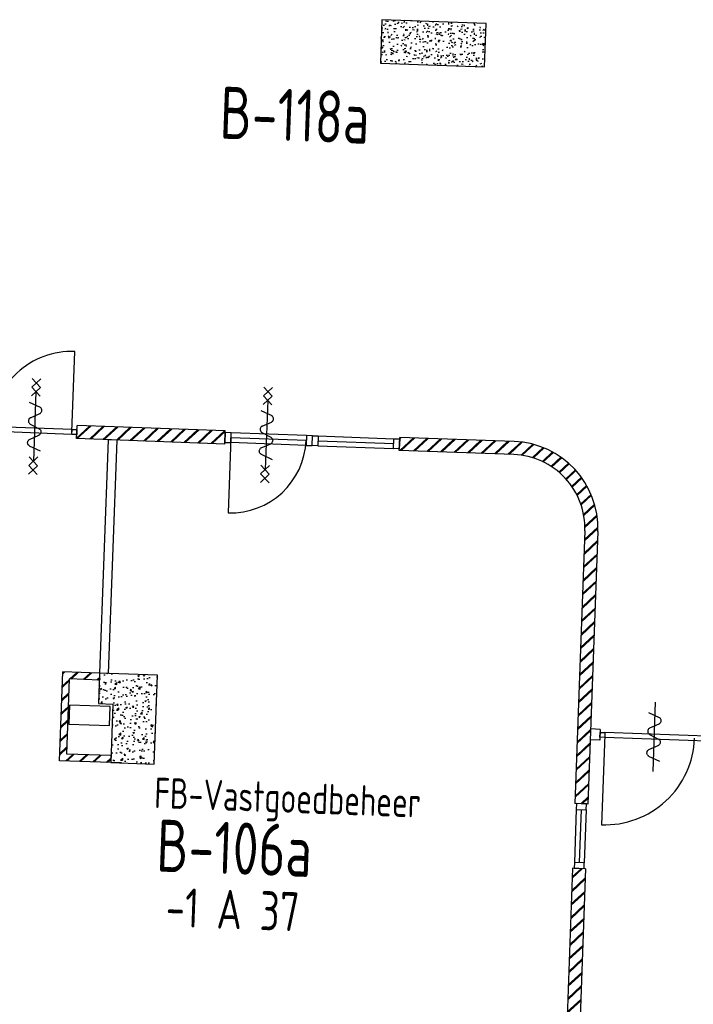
# Model space of a CAD drawing. Header units: millimetres. Extents: x 119024465 to 119292677, y 483022511 to 483148062.
# Tile 107 of 162: x 119188594 to 119196352, y 483076301 to 483087642. Entities that reach past the tile are written whole.
import ezdxf
from ezdxf.enums import TextEntityAlignment as Align

# ---------------------------------------------------------------- set-up
doc = ezdxf.new("R2010")
doc.units = ezdxf.units.MM
doc.header["$LTSCALE"] = 100
doc.layers.get('0').update_dxf_attribs({"linetype": 'CONTINUOUS'})
for name, color, linetype in [('AL22----', 2, 'CONTINUOUS'), ('AL22----_ARC', 8, 'CONTINUOUS'), ('AL28----', 4, 'CONTINUOUS'), ('AL28----_ARC', 8, 'CONTINUOUS'), ('AL32----', 6, 'CONTINUOUS'), ('BT00----_HOTELNRS', 3, 'CONTINUOUS'), ('BT00----_RUIMTENRS', 7, 'CONTINUOUS'), ('BT00----_TEKST', 1, 'CONTINUOUS')]:
    doc.layers.add(name, color=color, linetype=linetype)
doc.styles.get("Standard").update_dxf_attribs({"font": 'ISOCP.SHX'})
pattern_1 = [(42.91200747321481, (119153097.5669324, 483019764.0029071), (-74.89618102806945, 80.56402464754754), []), (42.91200747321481, (119153098.1134465, 483019778.9929479), (-74.89618102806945, 80.56402464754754), [])]

# ---------------------------------------------------------------- blocks, each defined once
blk = doc.blocks.new('KOLOM')
at = {"layer": 'AL28----', "linetype": 'Continuous'}
for p, q in [((0.5, 0.5), (-0.5, 0.5)), ((-0.5, 0.5), (-0.5, -0.5)), ((0.5, -0.5), (0.5, 0.5)), ((-0.5, -0.5), (0.5, -0.5))]:
    blk.add_line(p, q, dxfattribs=at)
blk = doc.blocks.new('1200x500')
at = {"layer": 'AL28----_ARC'}
h = blk.add_hatch(dxfattribs=at)
h.set_pattern_fill('AR-CONC', color=256, style=0)
h.set_pattern_definition([(49.99999999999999, (-38404.42030842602, -68307.37166756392), (182.184668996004, -15.93908553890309), [19.05, -209.55]), (355, (-38404.42030842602, -68307.37166756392), (-35.24282597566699, 191.05664288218), [15.24, -167.64]), (100.451, (-38389.23830842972, -68308.69991761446), (146.9425016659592, 175.1166878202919), [16.19, -178.09]), (46.18420000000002, (-38404.42030842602, -68256.5716676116), (271.0790408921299, -42.04232793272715), [28.57499999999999, -314.3249999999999]), (96.63559999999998, (-38381.83040842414, -68260.07516759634), (237.4042344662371, 247.4255558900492), [24.28499999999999, -267.1349999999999]), (351.1840000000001, (-38404.42030842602, -68256.5716676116), (237.4046058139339, 247.4251178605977), [22.86, -251.46]), (21, (-38379.02030842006, -68269.27166759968), (151.6148798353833, -102.2655185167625), [19.05, -209.55]), (326.0000000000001, (-38379.02030842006, -68269.27166759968), (61.80202834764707, 184.1879661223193), [15.24, -167.64]), (71.4514, (-38366.38580842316, -68277.79376757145), (213.4164907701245, 81.92285771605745), [16.19, -178.09]), (37.50000000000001, (-38404.42030842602, -68307.37166756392), (3.088603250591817, 84.55503887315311), [0, -165.608, 0, -170.18, 0, -168.275]), (7.499999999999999, (-38404.42030842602, -68307.37166756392), (66.81966251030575, 100.1805748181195), [0, -97.02799999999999, 0, -161.798, 0, -64.135]), (327.5, (-38461.06230843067, -68307.37166756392), (135.5905951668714, -5.728743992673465), [0, -63.5, 0, -198.12, 0, -262.89]), (317.5, (-38486.46230842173, -68307.37166756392), (148.129181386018, 25.42649103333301), [0, -82.55, 0, -131.572, 0, -186.69])])
h.paths.add_polyline_path([(-600, 250), (-600, -250), (600, -250), (600, 250)])
at = {"layer": 'AL28----', "xscale": 1200, "yscale": 500}
blk.add_blockref('KOLOM', (0, 0), dxfattribs=at)
blk = doc.blocks.new('114-31a')
at = {"color": 0, "linetype": 'Continuous'}
for p, q in [((0, 400), (0, -400)), ((-75.22076380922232, 278.9749930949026), (52.90113954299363, 224.7435648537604)), ((-53.78419477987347, 99.46940438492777), (53.34266716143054, 150.8047560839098)), ((-53.34266716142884, 25.53059561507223), (53.34266716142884, -25.53059561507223)), ((-53.34266716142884, -150.2564351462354), (52.9011395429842, -99.46940438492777)), ((-53.78419477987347, -224.195243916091), (74.77923619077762, -278.9116318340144))]:
    blk.add_line(p, q, dxfattribs=at)
for points in [[(74.77923619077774, 187.6370802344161, 0.1085803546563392), (71.06170708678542, 204.5540473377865, 0.1021137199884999), (60.13457525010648, 219.3489430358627, 0.04519307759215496), (52.9011395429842, 224.7435648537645, 0.02457701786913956)], [(53.34266716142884, 150.804756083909, 0.04259042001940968), (60.13457525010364, 155.9252174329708, 0.1021137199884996), (71.06170708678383, 170.720113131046, 0.1085803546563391), (74.77923619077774, 187.6370802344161, 0.1085803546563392)], [(-53.78419477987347, 99.46940438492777, 0.04259042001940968), (-60.57610286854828, 94.34894303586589, 0.1021137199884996), (-71.50323470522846, 79.55404733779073, 0.1085803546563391), (-75.22076380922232, 62.63708023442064, 0.1085803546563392)], [(-75.22076380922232, 62.63708023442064, 0.1085803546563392), (-71.50323470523, 45.7201131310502, 0.1021137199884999), (-60.57610286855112, 30.92521743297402, 0.04519307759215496), (-53.34266716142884, 25.53059561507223, 0.02457701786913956)], [(74.77923619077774, -62.36291976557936, -0.1085803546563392), (71.06170708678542, -79.2798868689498, -0.1021137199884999), (60.13457525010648, -94.07478256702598, -0.04519307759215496), (52.9011395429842, -99.46940438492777, -0.02457701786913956)], [(53.34266716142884, -25.53059561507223, -0.04259042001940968), (60.13457525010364, -30.65105696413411, -0.1021137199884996), (71.06170708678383, -45.44595266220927, -0.1085803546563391), (74.77923619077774, -62.36291976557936, -0.1085803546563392)], [(-75.22076380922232, -187.3629197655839, -0.1085803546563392), (-71.50323470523, -170.4459526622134, -0.1021137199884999), (-60.57610286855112, -155.6510569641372, -0.04519307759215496), (-53.34266716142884, -150.2564351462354, -0.02457701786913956)], [(-53.78419477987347, -224.195243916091, -0.04259042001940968), (-60.57610286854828, -219.0747825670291, -0.1021137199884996), (-71.50323470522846, -204.279886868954, -0.1085803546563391), (-75.22076380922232, -187.3629197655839, -0.1085803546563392)]]:
    blk.add_lwpolyline(points, format="xyb", dxfattribs=at)
blk = doc.blocks.new('114-31d')
at = {"color": 0, "linetype": 'Continuous'}
for p, q in [((-49.99999994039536, 550.0000000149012), (50.00000011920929, 450.0000000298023)), ((50.00000005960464, 550.0000000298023), (-49.99999988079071, 450.0000000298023)), ((-49.99999988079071, 450), (50.00000017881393, 350)), ((50.00000017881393, 450.0000000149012), (-49.99999988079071, 350)), ((5.960464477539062e-08, 400.0000000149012), (5.960464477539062e-08, -399.9999999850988)), ((-75.22076374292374, 278.9749931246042), (52.90113961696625, 224.7435648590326)), ((-53.78419476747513, 99.46940441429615), (53.34266722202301, 150.8047561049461)), ((-53.34266710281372, 25.53059563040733), (53.34266722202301, -25.53059560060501)), ((-53.34266710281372, -150.2564351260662), (52.90113961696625, -99.4694043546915)), ((-53.78419470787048, -224.195243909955), (74.77923625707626, -278.9116318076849)), ((-49.99999988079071, -349.9999998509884), (50.00000023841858, -449.9999998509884)), ((50.00000023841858, -349.9999998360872), (-49.99999982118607, -449.9999998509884)), ((-49.99999988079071, -449.9999998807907), (50.00000017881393, -549.9999998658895)), ((50.00000023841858, -449.9999998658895), (-49.99999976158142, -549.9999998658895))]:
    blk.add_line(p, q, dxfattribs=at)
for points in [[(74.77923625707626, 187.6370802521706, 0.1085803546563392), (71.0617071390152, 204.5540473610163, 0.1021137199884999), (60.13457530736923, 219.3489430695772, 0.04519307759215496), (52.90113961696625, 224.7435648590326, 0.02457701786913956)], [(53.34266722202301, 150.8047561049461, 0.04259042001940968), (60.13457530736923, 155.9252174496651, 0.1021137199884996), (71.0617071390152, 170.7201131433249, 0.1085803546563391), (74.77923625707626, 187.6370802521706, 0.1085803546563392)], [(-53.78419476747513, 99.46940441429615, 0.04259042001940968), (-60.57610279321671, 94.34894305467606, 0.1021137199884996), (-71.50323468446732, 79.55404734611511, 0.1085803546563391), (-75.22076374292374, 62.63708026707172, 0.1085803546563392)], [(-75.22076374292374, 62.63708026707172, 0.1085803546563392), (-71.50323468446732, 45.72011315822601, 0.1021137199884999), (-60.57610279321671, 30.92521744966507, 0.04519307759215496), (-53.34266710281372, 25.53059563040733, 0.02457701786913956)], [(74.77923625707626, -62.36291974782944, -0.1085803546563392), (71.06170719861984, -79.27988685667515, -0.1021137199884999), (60.13457530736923, -94.07478253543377, -0.04519307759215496), (52.90113961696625, -99.4694043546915, -0.02457701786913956)], [(53.34266722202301, -25.53059560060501, -0.04259042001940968), (60.13457530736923, -30.65105694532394, -0.1021137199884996), (71.0617071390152, -45.44595263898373, -0.1085803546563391), (74.77923625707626, -62.36291974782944, -0.1085803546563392)], [(-75.22076374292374, -187.3629197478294, -0.1085803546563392), (-71.50323462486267, -170.4459526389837, -0.1021137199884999), (-60.57610285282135, -155.6510569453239, -0.04519307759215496), (-53.34266710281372, -150.2564351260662, -0.02457701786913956)], [(-53.78419470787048, -224.195243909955, -0.04259042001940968), (-60.57610279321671, -219.0747825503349, -0.1021137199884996), (-71.50323462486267, -204.279886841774, -0.1085803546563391), (-75.22076374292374, -187.3629197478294, -0.1085803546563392)]]:
    blk.add_lwpolyline(points, format="xyb", dxfattribs=at)

msp = doc.modelspace()

# ---------------------------------------------------------------- hatches: boundary and pattern name
at = {"layer": 'AL22----_ARC'}
h = msp.add_hatch(dxfattribs=at)
h.set_pattern_fill('SCHOON', color=256, scale=2, angle=-2.087992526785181, style=0, pattern_type=2)
h.set_pattern_definition(pattern_1)
h.paths.add_polyline_path([(119189248.595254, 483082817.1760215), (119189254.0603957, 483082967.0764292), (119190961.9257073, 483082904.8102469), (119190956.4605656, 483082754.9098392)])
h = msp.add_hatch(dxfattribs=at)
h.set_pattern_fill('SCHOON', color=256, scale=2, angle=-2.087992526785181, style=0, pattern_type=2)
h.set_pattern_definition(pattern_1)
edge = h.paths.add_edge_path()
edge.add_line((119195102.7161229, 483081753.1789107), (119194988.2396192, 483078613.2650377))
edge.add_line((119195138.1400269, 483078607.7998958), (119194988.2396192, 483078613.2650376))
edge.add_line((119195252.6165415, 483081747.7140681), (119195138.1400269, 483078607.7998958))
edge.add_arc((119194253.2804793, 483081784.1480476), 850, 357.9120074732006, 447.9120959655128)
edge.add_arc((119194253.2804793, 483081784.1480476), 1000, 357.9120074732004, 447.9119284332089)
edge.add_line((119194284.2483043, 483082633.583739), (119192965.1260286, 483082681.676939))
edge.add_line((119192965.1260286, 483082681.676939), (119192970.5911704, 483082831.5773467))
edge.add_line((119194289.7161366, 483082783.4840485), (119192970.5911704, 483082831.5773467))
h = msp.add_hatch(dxfattribs=at)
h.set_pattern_fill('SCHOON', color=256, scale=2, angle=-2.087992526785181, style=0, pattern_type=2)
h.set_pattern_definition(pattern_1)
h.paths.add_polyline_path([(119189514.3453669, 483080115.6999663), (119189511.4306246, 483080035.7530822), (119189166.6596869, 483080048.3229082), (119189135.1440358, 483079183.8972239), (119189644.8054219, 483079165.3157418), (119189641.8906796, 483079085.3688577), (119189052.2824094, 483079106.8650821), (119189089.6275451, 483080131.1845346)])
h = msp.add_hatch(dxfattribs=at)
h.set_pattern_fill('SCHOON', color=256, scale=2, angle=-2.087992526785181, style=0, pattern_type=2)
h.set_pattern_definition(pattern_1)
h.paths.add_polyline_path([(119195110.9964892, 483077863.2945377), (119194961.0960815, 483077868.7596794), (119194876.5321207, 483075549.3007044), (119195026.4325283, 483075543.8355627)])
at = {"layer": 'AL28----_ARC'}
h = msp.add_hatch(dxfattribs=at)
h.set_pattern_fill('AR-CONC', color=256, angle=-2.087992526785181, style=0)
h.set_pattern_definition([(47.91200747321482, (119153097.5669324, 483019764.0029071), (181.4829786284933, -22.56626980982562), [19.05, -209.55]), (352.9120074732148, (119153097.5669324, 483019764.0029071), (-28.25841556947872, 192.213838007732), [15.24, -167.64]), (98.3630074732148, (119153112.6904584, 483019762.1223937), (153.2251895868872, 169.6466752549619), [16.19, -178.09]), (44.09620747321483, (119153099.4177937, 483019814.7691785), (269.3672764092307, -51.89098330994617), [28.575, -314.3249999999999]), (94.54760747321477, (119153121.8650477, 483019810.4449579), (246.2613818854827, 238.6116259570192), [24.285, -267.135]), (349.0960074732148, (119153099.4177937, 483019814.7691785), (246.2617370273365, 238.6111746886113), [22.86, -251.46]), (18.91200747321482, (119153124.3382141, 483019801.15218), (147.7882449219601, -107.7215982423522), [19.05, -209.55]), (323.9120074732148, (119153124.3382141, 483019801.15218), (68.47175066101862, 181.813962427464), [15.24, -167.64]), (69.36340747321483, (119153136.6538288, 483019792.1754093), (216.2595933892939, 74.09278923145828), [16.19, -178.09]), (35.41200747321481, (119153097.5669324, 483019764.0029071), (6.1672544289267, 84.38636762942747), [0, -165.608, 0, -170.18, 0, -168.275]), (5.412007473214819, (119153097.5669324, 483019764.0029071), (70.42530466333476, 97.67953384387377), [0, -97.028, 0, -161.798, 0, -64.135]), (325.4120074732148, (119153040.9625397, 483019766.0666175), (135.2918473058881, -10.66508593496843), [0, -63.49999999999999, 0, -198.12, 0, -262.8899999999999]), (315.4120074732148, (119153015.579404, 483019766.9920482), (148.9572270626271, 20.01262926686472), [0, -82.54999999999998, 0, -131.572, 0, -186.69])])
h.paths.add_polyline_path([(119189501.5933693, 483079765.9323483), (119189666.4838178, 483079759.9206923), (119189641.8906796, 483079085.3688577), (119190141.5587053, 483079067.1517183), (119190178.903841, 483080091.4711708), (119189514.3453669, 483080115.6999663)])

# ---------------------------------------------------------------- linework, layer by layer
at = {"layer": 'AL22----'}
for p, q in [((119189248.595254, 483082817.1760215), (119189254.0603957, 483082967.0764292)), ((119190961.9257073, 483082904.8102469), (119189254.0603957, 483082967.0764292)), ((119190956.4605656, 483082754.9098392), (119190961.9257073, 483082904.8102469)), ((119190956.4605656, 483082754.9098392), (119189248.595254, 483082817.1760215)), ((119189612.3509409, 483082803.8416504), (119189514.3453669, 483080115.6999663)), ((119189712.284546, 483082800.1982226), (119189612.3535766, 483082803.9139442)), ((119189712.284546, 483082800.1982226), (119189614.278972, 483080112.0565384)), ((119192965.1260286, 483082681.676939), (119192970.5911704, 483082831.5773467)), ((119194289.7161366, 483082783.4840485), (119192970.5911704, 483082831.5773467)), ((119194284.2483043, 483082633.583739), (119192965.1260286, 483082681.676939)), ((119195102.7161229, 483081753.1789107), (119194988.2396192, 483078613.2650377)), ((119195252.6165415, 483081747.7140681), (119195138.1400269, 483078607.7998958)), ((119189052.2824094, 483079106.8650821), (119189089.6275451, 483080131.1845346)), ((119189514.3453669, 483080115.6999663), (119189089.6275451, 483080131.1845346)), ((119189514.3453669, 483080115.6999663), (119189511.4306246, 483080035.7530822)), ((119189614.278972, 483080112.0565384), (119189514.3453669, 483080115.6999663)), ((119189135.1440358, 483079183.8972239), (119189166.6596869, 483080048.3229082)), ((119189511.4306246, 483080035.7530822), (119189166.6596869, 483080048.3229082)), ((119195278.5833292, 483079468.2548376), (119195169.6556996, 483079472.2261741)), ((119195278.5833292, 483079468.2548376), (119195273.9926101, 483079342.3384952)), ((119195273.9926101, 483079342.3384952), (119195165.0649805, 483079346.3098316)), ((119189644.8054219, 483079165.3157418), (119189135.1440358, 483079183.8972239)), ((119189644.8054219, 483079165.3157418), (119189641.8906796, 483079085.3688577)), ((119189641.8906796, 483079085.3688577), (119189052.2824094, 483079106.8650821)), ((119189767.8096578, 483079080.8504321), (119189641.8906796, 483079085.3688575)), ((119195138.1400269, 483078607.7998958), (119194988.2396192, 483078613.2650377)), ((119194961.0960815, 483077868.7596794), (119194876.714292, 483075554.2973846)), ((119195110.9964892, 483077863.2945377), (119194961.0960815, 483077868.7596794)), ((119195110.9964892, 483077863.2945377), (119195026.6146997, 483075548.8322428))]:
    msp.add_line(p, q, dxfattribs=at)
for radius, end in [(1000, 87.91192843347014), (850, 87.91209596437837)]:
    msp.add_arc((119194253.2804793, 483081784.1480476), radius, 357.9120074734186, end, dxfattribs=at)
at = {"layer": 'AL28----'}
msp.add_lwpolyline([(119189501.5933693, 483079765.9323483), (119189666.4838178, 483079759.9206923), (119189641.8906796, 483079085.3688577), (119190141.5587053, 483079067.1517183), (119190178.903841, 483080091.4711708), (119189514.3453669, 483080115.6999663), (119189501.5933693, 483079765.9323483)], dxfattribs=at)
msp.add_lwpolyline([(119189157.7072225, 483079528.3038188), (119189627.3951666, 483079511.1797078), (119189635.4107079, 483079731.0336391), (119189165.7227638, 483079748.1577501)], close=True, dxfattribs=at)
at = {"layer": 'AL32----'}
for p, q in [((119189195.3650069, 483082894.1665696), (119189229.175968, 483083821.550427)), ((119189194.3448485, 483082866.1851601), (119188266.9609912, 483082899.9961212)), ((119189196.3851652, 483082922.1479791), (119188269.0013078, 483082955.9589402)), ((119189194.3448485, 483082866.1851601), (119189196.3851652, 483082922.1479791)), ((119189196.3851652, 483082922.1479791), (119189252.3479842, 483082920.1076625)), ((119189252.3479842, 483082920.1076625), (119189250.3076675, 483082864.1448435)), ((119190961.2698903, 483082886.8221981), (119190957.1163826, 483082772.8978882)), ((119191028.2254058, 483082884.3811014), (119190961.2698903, 483082886.8221981)), ((119189250.3076675, 483082864.1448435), (119189194.3448485, 483082866.1851601)), ((119190957.1163826, 483082772.8978882), (119191024.071898, 483082770.4567915)), ((119191026.1486519, 483082827.4189464), (119190994.6079857, 483081962.3071366)), ((119191024.071898, 483082770.4567915), (119191028.2254058, 483082884.3811014)), ((119191896.5703525, 483082795.6846895), (119191026.1486519, 483082827.4189464)), ((119191898.6471064, 483082852.6468444), (119191028.2254058, 483082884.3811014)), ((119191898.6471064, 483082852.6468444), (119191894.4935986, 483082738.7225346)), ((119191965.6026219, 483082850.2057477), (119191898.6471064, 483082852.6468444)), ((119191961.4491141, 483082736.2814379), (119191965.6026219, 483082850.2057477)), ((119191961.449114, 483082736.2814379), (119191965.6026218, 483082850.2057477)), ((119191965.6026218, 483082850.2057477), (119192032.5581373, 483082847.764651)), ((119192032.5581373, 483082847.764651), (119192028.4046295, 483082733.8403412)), ((119192030.4813833, 483082790.8024961), (119192900.903084, 483082759.0682394)), ((119192032.5581373, 483082847.764651), (119192902.9798379, 483082816.0303943)), ((119192898.8263301, 483082702.1060844), (119192902.9798379, 483082816.0303943)), ((119192902.9798379, 483082816.0303943), (119192969.9353533, 483082813.5892977)), ((119192969.9353533, 483082813.5892977), (119192965.7818455, 483082699.6649877)), ((119191894.4935986, 483082738.7225346), (119191024.071898, 483082770.4567915)), ((119191894.4935986, 483082738.7225346), (119191961.4491141, 483082736.2814379)), ((119192028.4046295, 483082733.8403412), (119191961.449114, 483082736.2814379)), ((119192028.4046295, 483082733.8403412), (119192898.8263301, 483082702.1060844)), ((119192965.7818455, 483082699.6649877), (119192898.8263301, 483082702.1060844)), ((119195275.2678098, 483079377.315257), (119195277.3081294, 483079433.2780759)), ((119195331.2306287, 483079375.2749374), (119195275.2678098, 483079377.315257)), ((119195277.3081294, 483079433.2780759), (119195333.2709483, 483079431.2377563)), ((119195332.2507885, 483079403.2563468), (119195294.54131, 483078368.9435338)), ((119195333.2709483, 483079431.2377563), (119195331.2306287, 483079375.2749374)), ((119197399.8562548, 483079299.8559805), (119195331.2306287, 483079375.2749374)), ((119197401.8965744, 483079355.8187994), (119195333.2709483, 483079431.2377563)), ((119195006.2276681, 483078612.6092206), (119195003.7865714, 483078545.6537052)), ((119195120.1519779, 483078608.4557128), (119195006.2276681, 483078612.6092206)), ((119195117.7108812, 483078541.5001974), (119195120.1519779, 483078608.4557128)), ((119195003.7865714, 483078545.6537052), (119194981.5252271, 483077935.0593778)), ((119195003.7865714, 483078545.6537052), (119195117.7108812, 483078541.5001974)), ((119195060.7487263, 483078543.5769513), (119195038.487382, 483077932.982624)), ((119195117.7108812, 483078541.5001974), (119195095.449537, 483077930.9058701)), ((119194981.5252271, 483077935.0593778), (119194979.0841305, 483077868.1038624)), ((119195095.449537, 483077930.9058701), (119194981.5252271, 483077935.0593778)), ((119195093.0084403, 483077863.9503546), (119195095.449537, 483077930.9058701)), ((119194979.0841305, 483077868.1038624), (119195093.0084403, 483077863.9503546))]:
    msp.add_line(p, q, dxfattribs=at)
for centre, radius, start, end in [((119189195.3650069, 483082894.1665696), 927.9999999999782, 87.9120104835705, 177.912010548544), ((119191026.1486519, 483082827.4189464), 865.6865814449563, 267.9120074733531, 357.9120074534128), ((119195332.2507885, 483079403.2563468), 1035.000000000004, 267.9120070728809, 357.9120071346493)]:
    msp.add_arc(centre, radius, start, end, dxfattribs=at)

# ---------------------------------------------------------------- block references
at = {"layer": 'AL28----', "rotation": 357.9120074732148}
msp.add_blockref('1200x500', (119193356.2210698, 483087370.5408386), dxfattribs=at)
at = {"layer": 'AL32----'}
for name, p, rotation in [('114-31d', (119188766.5150025, 483082956.8444808), 357.912007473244), ('114-31d', (119191435.1749788, 483082859.5491804), 357.912007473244), ('114-31a', (119195899.3739976, 483079382.5798937), 357.9120074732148)]:
    msp.add_blockref(name, p, dxfattribs=dict(at, rotation=rotation))

# ---------------------------------------------------------------- texts
at = {"layer": 'BT00----_HOTELNRS', "width": 0.8}
msp.add_text('-1 A 37', height=449.9999999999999, rotation=357.9091074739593, dxfattribs=at).set_placement((119191038.110495, 483077168.4902416), align=Align.CENTER)
at = {"layer": 'BT00----_RUIMTENRS', "width": 0.8}
for s, p in [('B-118a', (119191751.6747321, 483086242.2211332)), ('B-106a', (119191056.111026, 483077799.13581))]:
    msp.add_text(s, height=599.9999999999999, rotation=357.9091074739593, dxfattribs=at).set_placement(p, align=Align.CENTER)
at = {"layer": 'BT00----_TEKST', "width": 0.8}
msp.add_text('FB-Vastgoedbeheer', height=349.9999999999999, rotation=357.9091074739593, dxfattribs=at).set_placement((119190138.692735, 483078563.3817332))

doc.saveas('drawing.dxf')
